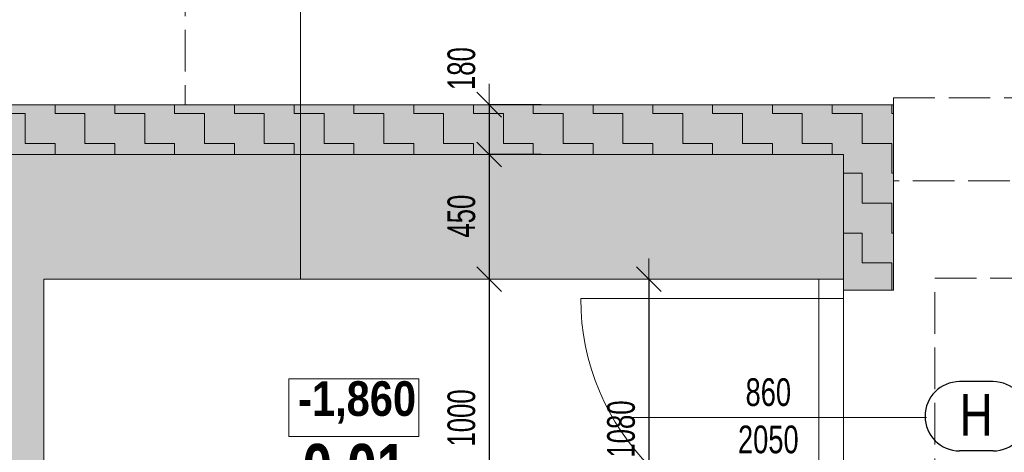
# Model space of a CAD drawing. Header units: millimetres. Extents: x -97971 to 48677, y -63570 to -5533.
# Tile 24 of 65: x -74864 to -71306, y -10511 to -8950. Entities that reach past the tile are written whole.
import ezdxf

# ---------------------------------------------------------------- set-up
doc = ezdxf.new("R2010")
doc.units = ezdxf.units.MM
doc.header["$PDMODE"] = 65
doc.linetypes.add('Carkovana 2x_1', pattern=[200, 150, -50])
for name, color, linetype, lineweight in [('XR$1$1.PP - NÁVRH_1', 7, 'Continuous', 25), ('XR$2$KOTY_1', 7, 'Continuous', 25), ('XR$4$VÝPLNĚ_1', 7, 'Continuous', 25), ('XR$6$VÝROBKY ___1', 7, 'Continuous', 25), ('XR$7$FILING ___1', 7, 'Continuous', 25)]:
    doc.layers.add(name, color=color, linetype=linetype, lineweight=lineweight)
doc.styles.add('ARIAL', font='ARIAL.TTF')
doc.styles.add('Arial Black', font='Arial Black')
doc.styles.add('ARIALNARROW', font='ARIALN.TTF')
doc.dimstyles.new('DIMSTYLE_3', dxfattribs={"dimtxt": 100, "dimasz": 150, "dimexe": 0, "dimexo": 0, "dimgap": 50, "dimtad": 2, "dimdec": 0, "dimrnd": 5, "dimzin": 12, "dimdsep": 46, "dimtxsty": 'ARIALNARROW', "dimblk1": 'ALL_ML_STRICH', "dimblk2": 'ALL_ML_STRICH', "dimsah": 1, "dimcen": 0, "dimclrd": 6, "dimclre": 6, "dimclrt": 6, "dimadec": 0, "dimazin": 0, "dimtfac": 1, "dimtdec": 0, "dimtix": 1, "dimtmove": 2, "dimatfit": 3, "dimfxl": 0, "dimtzin": 0, "dimlwd": 0, "dimlwe": 13, "dimarcsym": 0})
doc.dimstyles.new('DIMSTYLE_5', dxfattribs={"dimtxt": 100, "dimasz": 150, "dimexe": 0, "dimexo": 0, "dimgap": 50, "dimtad": 2, "dimdec": 0, "dimrnd": 5, "dimzin": 12, "dimdsep": 46, "dimtxsty": 'ARIALNARROW', "dimblk1": 'ALL_ML_STRICH', "dimblk2": 'ALL_ML_STRICH', "dimsah": 1, "dimcen": 0, "dimclrd": 6, "dimclre": 6, "dimclrt": 6, "dimadec": 0, "dimazin": 0, "dimtfac": 1, "dimtdec": 0, "dimtix": 1, "dimtmove": 2, "dimatfit": 3, "dimfxl": 0, "dimtvp": 1.2, "dimtzin": 0, "dimlwd": 0, "dimlwe": 13, "dimarcsym": 0})
pattern_1 = [(0, (216, 216), (108, 108), [108, -108]), (90, (216, 216), (-108, 108), [108, -108])]

# ---------------------------------------------------------------- blocks, each defined once
blk = doc.blocks.new('ALL_ML_STRICH')
at = {"color": 0, "linetype": 'ByBlock', "lineweight": -2}
for p, q in [((0, -0.5), (0, 0.5)), ((-0.3, -0.3), (0.3, 0.3)), ((-1, 0), (0.5, 0))]:
    blk.add_line(p, q, dxfattribs=at)
blk = doc.blocks.new('*D210')
at = {"layer": 'DEFPOINTS', "color": 6, "linetype": 'Continuous', "lineweight": 13}
for p in [(-71886.3, -9886.3), (-70144.5, -9886.3), (-71886.3, -10886.3)]:
    blk.add_point(p, dxfattribs=at)
at = {"layer": 'XR$2$KOTY_1', "color": 6, "linetype": 'Continuous', "lineweight": -2}
for p, q in [((-70665, -9886.3), (-70144.5, -9886.3)), ((-70144.5, -9886.3), (-70144.5, -10886.3)), ((-70665, -10886.3), (-70144.5, -10886.3))]:
    blk.add_line(p, q, dxfattribs=at)
at = {"layer": 'XR$2$KOTY_1', "color": 6, "linetype": 'Continuous', "lineweight": 13, "xscale": 150, "yscale": 150, "zscale": 150}
for p, rotation in [((-70144.5, -9886.3), 90), ((-70144.5, -10886.3), 270)]:
    blk.add_blockref('ALL_ML_STRICH', p, dxfattribs=dict(at, rotation=rotation))
at = {"layer": 'XR$2$KOTY_1', "color": 6, "linetype": 'Continuous', "lineweight": 13, "insert": (-70244.5, -10387.4), "char_height": 100, "width": 324.571, "attachment_point": 5, "rotation": 90, "style": 'ARIALNARROW'}
blk.add_mtext('\\W0.81;\\A1;{1000}', dxfattribs=at)
at = {"layer": 'XR$2$KOTY_1', "color": 6, "linetype": 'Continuous', "lineweight": 13, "insert": (-69894.5, -10501), "char_height": 100, "width": 5, "attachment_point": 1, "rotation": 270, "line_spacing_factor": 0.60241, "style": 'ARIALNARROW'}
blk.add_mtext('\\W0.81;2050', dxfattribs=at)
blk = doc.blocks.new('*D254')
at = {"layer": 'DEFPOINTS', "color": 6, "linetype": 'Continuous', "lineweight": 13}
for p in [(-71706.3, -9256.3), (-69694.5, -9256.3), (-71886.3, -9436.3)]:
    blk.add_point(p, dxfattribs=at)
at = {"layer": 'XR$2$KOTY_1', "color": 6, "linetype": 'Continuous', "lineweight": -2}
for p, q in [((-70945.1, -9256.3), (-69694.5, -9256.3)), ((-69694.5, -9256.3), (-69694.5, -9436.3)), ((-70945.1, -9436.3), (-69694.5, -9436.3))]:
    blk.add_line(p, q, dxfattribs=at)
at = {"layer": 'XR$2$KOTY_1', "color": 6, "linetype": 'Continuous', "lineweight": 13, "xscale": 150, "yscale": 150, "zscale": 150}
for p, rotation in [((-69694.5, -9256.3), 90), ((-69694.5, -9436.3), 270)]:
    blk.add_blockref('ALL_ML_STRICH', p, dxfattribs=dict(at, rotation=rotation))
at = {"layer": 'XR$2$KOTY_1', "color": 6, "linetype": 'Continuous', "lineweight": 13, "insert": (-69794.5, -9126.1), "char_height": 100, "width": 243.429, "attachment_point": 5, "rotation": 90, "style": 'ARIALNARROW'}
blk.add_mtext('\\W0.81;\\A1;{180}', dxfattribs=at)
blk = doc.blocks.new('*D255')
at = {"layer": 'DEFPOINTS', "color": 6, "linetype": 'Continuous', "lineweight": 13}
for p in [(-71886.3, -9436.3), (-69694.5, -9436.3), (-71706.3, -11326.3)]:
    blk.add_point(p, dxfattribs=at)
at = {"layer": 'XR$2$KOTY_1', "color": 6, "linetype": 'Continuous', "lineweight": -2}
for p, q in [((-70945.1, -9436.3), (-69694.5, -9436.3)), ((-69694.5, -9436.3), (-69694.5, -11326.3)), ((-69694.5, -11326.3), (-69694.5, -11326.3))]:
    blk.add_line(p, q, dxfattribs=at)
at = {"layer": 'XR$2$KOTY_1', "color": 6, "linetype": 'Continuous', "lineweight": 13, "xscale": 150, "yscale": 150, "zscale": 150}
for p, rotation in [((-69694.5, -9436.3), 90), ((-69694.5, -11326.3), 270)]:
    blk.add_blockref('ALL_ML_STRICH', p, dxfattribs=dict(at, rotation=rotation))
at = {"layer": 'XR$2$KOTY_1', "color": 6, "linetype": 'Continuous', "lineweight": 13, "insert": (-69794.5, -10382.4), "char_height": 100, "width": 324.571, "attachment_point": 5, "rotation": 90, "style": 'ARIALNARROW'}
blk.add_mtext('\\W0.81;\\A1;{1890}', dxfattribs=at)
blk = doc.blocks.new('*D260')
at = {"layer": 'DEFPOINTS', "color": 6, "linetype": 'Continuous', "lineweight": 13}
for p in [(-55176.3, -7250), (-71706.3, -9256.3), (-55176.3, -11506.3)]:
    blk.add_point(p, dxfattribs=at)
at = {"layer": 'XR$2$KOTY_1', "color": 6, "linetype": 'Continuous', "lineweight": -2}
for p, q in [((-71706.3, -7538.2), (-71706.3, -7250)), ((-55176.3, -7250), (-71706.3, -7250)), ((-55176.3, -7607.8), (-55176.3, -7250))]:
    blk.add_line(p, q, dxfattribs=at)
at = {"layer": 'XR$2$KOTY_1', "color": 6, "linetype": 'Continuous', "lineweight": 13, "xscale": 150, "yscale": 150, "zscale": 150}
for p, rotation in [((-71706.3, -7250), 180), ((-55176.3, -7250), 360)]:
    blk.add_blockref('ALL_ML_STRICH', p, dxfattribs=dict(at, rotation=rotation))
at = {"layer": 'XR$2$KOTY_1', "color": 6, "linetype": 'Continuous', "lineweight": 13, "insert": (-63446, -7150), "char_height": 100, "width": 405.714, "attachment_point": 5, "style": 'ARIALNARROW'}
blk.add_mtext('\\W0.81;\\A1;{16530}', dxfattribs=at)
blk = doc.blocks.new('*D261')
at = {"layer": 'DEFPOINTS', "color": 6, "linetype": 'Continuous', "lineweight": 13}
for p in [(-71706.3, -7250), (-71886.3, -9256.3), (-71706.3, -9256.3)]:
    blk.add_point(p, dxfattribs=at)
at = {"layer": 'XR$2$KOTY_1', "color": 6, "linetype": 'Continuous', "lineweight": -2}
for p, q in [((-71886.3, -7538.2), (-71886.3, -7250)), ((-71706.3, -7250), (-71886.3, -7250)), ((-71706.3, -7538.2), (-71706.3, -7250))]:
    blk.add_line(p, q, dxfattribs=at)
at = {"layer": 'XR$2$KOTY_1', "color": 6, "linetype": 'Continuous', "lineweight": 13, "xscale": 150, "yscale": 150, "zscale": 150}
for p, rotation in [((-71886.3, -7250), 180), ((-71706.3, -7250), 360)]:
    blk.add_blockref('ALL_ML_STRICH', p, dxfattribs=dict(at, rotation=rotation))
at = {"layer": 'XR$2$KOTY_1', "color": 6, "linetype": 'Continuous', "lineweight": 13, "insert": (-71576.1, -7150), "char_height": 100, "width": 243.429, "attachment_point": 5, "style": 'ARIALNARROW'}
blk.add_mtext('\\W0.81;\\A1;{180}', dxfattribs=at)
blk = doc.blocks.new('*D262')
at = {"layer": 'DEFPOINTS', "color": 6, "linetype": 'Continuous', "lineweight": 13}
for p in [(-71886.3, -7250), (-71886.3, -9256.3), (-79991.3, -9436.3)]:
    blk.add_point(p, dxfattribs=at)
at = {"layer": 'XR$2$KOTY_1', "color": 6, "linetype": 'Continuous', "lineweight": -2}
for p, q in [((-79991.3, -7538.2), (-79991.3, -7250)), ((-71886.3, -7250), (-79991.3, -7250)), ((-71886.3, -7538.2), (-71886.3, -7250))]:
    blk.add_line(p, q, dxfattribs=at)
at = {"layer": 'XR$2$KOTY_1', "color": 6, "linetype": 'Continuous', "lineweight": 13, "xscale": 150, "yscale": 150, "zscale": 150}
for p, rotation in [((-79991.3, -7250), 180), ((-71886.3, -7250), 360)]:
    blk.add_blockref('ALL_ML_STRICH', p, dxfattribs=dict(at, rotation=rotation))
at = {"layer": 'XR$2$KOTY_1', "color": 6, "linetype": 'Continuous', "lineweight": 13, "insert": (-75939.9, -7150), "char_height": 100, "width": 324.571, "attachment_point": 5, "style": 'ARIALNARROW'}
blk.add_mtext('\\W0.81;\\A1;{8105}', dxfattribs=at)
blk = doc.blocks.new('*D273')
at = {"layer": 'DEFPOINTS', "color": 6, "linetype": 'Continuous', "lineweight": 13}
for p in [(-70486.3, -7712.7), (-71486.3, -11956.3), (-70486.3, -11956.3)]:
    blk.add_point(p, dxfattribs=at)
at = {"layer": 'XR$2$KOTY_1', "color": 6, "linetype": 'Continuous', "lineweight": -2}
for p, q in [((-71486.3, -8237.7), (-71486.3, -7712.7)), ((-70486.3, -7712.7), (-71486.3, -7712.7)), ((-70486.3, -8241.5), (-70486.3, -7712.7))]:
    blk.add_line(p, q, dxfattribs=at)
at = {"layer": 'XR$2$KOTY_1', "color": 6, "linetype": 'Continuous', "lineweight": 13, "xscale": 150, "yscale": 150, "zscale": 150}
for p, rotation in [((-71486.3, -7712.7), 180), ((-70486.3, -7712.7), 360)]:
    blk.add_blockref('ALL_ML_STRICH', p, dxfattribs=dict(at, rotation=rotation))
at = {"layer": 'XR$2$KOTY_1', "color": 6, "linetype": 'Continuous', "lineweight": 13, "insert": (-70987.4, -7612.7), "char_height": 100, "width": 324.571, "attachment_point": 5, "style": 'ARIALNARROW'}
blk.add_mtext('\\W0.81;\\A1;{1000}', dxfattribs=at)
at = {"layer": 'XR$2$KOTY_1', "color": 6, "linetype": 'Continuous', "lineweight": 13, "insert": (-71233.5, -7962.7), "char_height": 100, "width": 5, "attachment_point": 1, "rotation": 180, "line_spacing_factor": 0.60241, "style": 'ARIALNARROW'}
blk.add_mtext('\\W0.81;850(1550)', dxfattribs=at)
blk = doc.blocks.new('*D274')
at = {"layer": 'DEFPOINTS', "color": 6, "linetype": 'Continuous', "lineweight": 13}
for p in [(-71486.3, -7712.7), (-71886.3, -11506.3), (-71486.3, -11956.3)]:
    blk.add_point(p, dxfattribs=at)
at = {"layer": 'XR$2$KOTY_1', "color": 6, "linetype": 'Continuous', "lineweight": -2}
for p, q in [((-71886.3, -8237.7), (-71886.3, -7712.7)), ((-71486.3, -7712.7), (-71886.3, -7712.7)), ((-71486.3, -8237.7), (-71486.3, -7712.7))]:
    blk.add_line(p, q, dxfattribs=at)
at = {"layer": 'XR$2$KOTY_1', "color": 6, "linetype": 'Continuous', "lineweight": 13, "xscale": 150, "yscale": 150, "zscale": 150}
for p, rotation in [((-71886.3, -7712.7), 180), ((-71486.3, -7712.7), 360)]:
    blk.add_blockref('ALL_ML_STRICH', p, dxfattribs=dict(at, rotation=rotation))
at = {"layer": 'XR$2$KOTY_1', "color": 6, "linetype": 'Continuous', "lineweight": 13, "insert": (-71683.8, -7612.7), "char_height": 100, "width": 243.429, "attachment_point": 5, "style": 'ARIALNARROW'}
blk.add_mtext('\\W0.81;\\A1;{400}', dxfattribs=at)
blk = doc.blocks.new('*D289')
at = {"layer": 'DEFPOINTS', "color": 6, "linetype": 'Continuous', "lineweight": 13}
for p in [(-73167.3, -9256.3), (-71706.3, -9256.3), (-71886.3, -9436.3)]:
    blk.add_point(p, dxfattribs=at)
at = {"layer": 'XR$2$KOTY_1', "color": 6, "linetype": 'Continuous', "lineweight": -2}
for p, q in [((-72979.6, -9256.3), (-73167.3, -9256.3)), ((-73167.3, -9256.3), (-73167.3, -9436.3)), ((-72979.6, -9436.3), (-73167.3, -9436.3))]:
    blk.add_line(p, q, dxfattribs=at)
at = {"layer": 'XR$2$KOTY_1', "color": 6, "linetype": 'Continuous', "lineweight": 13, "xscale": 150, "yscale": 150, "zscale": 150}
for p, rotation in [((-73167.3, -9256.3), 90), ((-73167.3, -9436.3), 270)]:
    blk.add_blockref('ALL_ML_STRICH', p, dxfattribs=dict(at, rotation=rotation))
at = {"layer": 'XR$2$KOTY_1', "color": 6, "linetype": 'Continuous', "lineweight": 13, "insert": (-73267.3, -9126.1), "char_height": 100, "width": 243.429, "attachment_point": 5, "rotation": 90, "style": 'ARIALNARROW'}
blk.add_mtext('\\W0.81;\\A1;{180}', dxfattribs=at)
blk = doc.blocks.new('*D290')
at = {"layer": 'DEFPOINTS', "color": 6, "linetype": 'Continuous', "lineweight": 13}
for p in [(-73167.3, -9436.3), (-71886.3, -9436.3), (-73476.3, -9886.3)]:
    blk.add_point(p, dxfattribs=at)
at = {"layer": 'XR$2$KOTY_1', "color": 6, "linetype": 'Continuous', "lineweight": -2}
for p, q in [((-72979.6, -9436.3), (-73167.3, -9436.3)), ((-73167.3, -9436.3), (-73167.3, -9886.3)), ((-73167.3, -9886.3), (-73167.3, -9886.3))]:
    blk.add_line(p, q, dxfattribs=at)
at = {"layer": 'XR$2$KOTY_1', "color": 6, "linetype": 'Continuous', "lineweight": 13, "xscale": 150, "yscale": 150, "zscale": 150}
for p, rotation in [((-73167.3, -9436.3), 90), ((-73167.3, -9886.3), 270)]:
    blk.add_blockref('ALL_ML_STRICH', p, dxfattribs=dict(at, rotation=rotation))
at = {"layer": 'XR$2$KOTY_1', "color": 6, "linetype": 'Continuous', "lineweight": 13, "insert": (-73267.3, -9658.8), "char_height": 100, "width": 243.429, "attachment_point": 5, "rotation": 90, "style": 'ARIALNARROW'}
blk.add_mtext('\\W0.81;\\A1;{450}', dxfattribs=at)
blk = doc.blocks.new('*D291')
at = {"layer": 'DEFPOINTS', "color": 6, "linetype": 'Continuous', "lineweight": 13}
for p in [(-73476.3, -9886.3), (-73167.3, -9886.3), (-73426.3, -10886.3)]:
    blk.add_point(p, dxfattribs=at)
at = {"layer": 'XR$2$KOTY_1', "color": 6, "linetype": 'Continuous', "lineweight": -2}
for p, q in [((-73167.3, -9886.3), (-73167.3, -9886.3)), ((-73167.3, -9886.3), (-73167.3, -10886.3)), ((-73167.3, -10886.3), (-73167.3, -10886.3))]:
    blk.add_line(p, q, dxfattribs=at)
at = {"layer": 'XR$2$KOTY_1', "color": 6, "linetype": 'Continuous', "lineweight": 13, "xscale": 150, "yscale": 150, "zscale": 150}
for p, rotation in [((-73167.3, -9886.3), 90), ((-73167.3, -10886.3), 270)]:
    blk.add_blockref('ALL_ML_STRICH', p, dxfattribs=dict(at, rotation=rotation))
at = {"layer": 'XR$2$KOTY_1', "color": 6, "linetype": 'Continuous', "lineweight": 13, "insert": (-73267.3, -10387.4), "char_height": 100, "width": 324.571, "attachment_point": 5, "rotation": 90, "style": 'ARIALNARROW'}
blk.add_mtext('\\W0.81;\\A1;{1000}', dxfattribs=at)
blk = doc.blocks.new('*D296')
at = {"layer": 'DEFPOINTS', "color": 6, "linetype": 'Continuous', "lineweight": 13}
for p in [(-71886.3, -7712.7), (-71886.3, -9436.3), (-76965.7, -9886.3)]:
    blk.add_point(p, dxfattribs=at)
at = {"layer": 'XR$2$KOTY_1', "color": 6, "linetype": 'Continuous', "lineweight": -2}
for p, q in [((-76965.7, -8262.3), (-76965.7, -7712.7)), ((-71886.3, -7712.7), (-76965.7, -7712.7)), ((-71886.3, -7712.7), (-71886.3, -7712.7))]:
    blk.add_line(p, q, dxfattribs=at)
at = {"layer": 'XR$2$KOTY_1', "color": 6, "linetype": 'Continuous', "lineweight": 13, "xscale": 150, "yscale": 150, "zscale": 150}
for p, rotation in [((-76965.7, -7712.7), 180), ((-71886.3, -7712.7), 360)]:
    blk.add_blockref('ALL_ML_STRICH', p, dxfattribs=dict(at, rotation=rotation))
at = {"layer": 'XR$2$KOTY_1', "color": 6, "linetype": 'Continuous', "lineweight": 13, "insert": (-74427.1, -7612.7), "char_height": 100, "width": 324.571, "attachment_point": 5, "style": 'ARIALNARROW'}
blk.add_mtext('\\W0.81;\\A1;{5080}', dxfattribs=at)
blk = doc.blocks.new('*D340')
at = {"layer": 'DEFPOINTS', "color": 6, "linetype": 'Continuous', "lineweight": 13}
for p in [(-72590.3, -9886.3), (-72336.3, -9886.3), (-72336.3, -10966.3)]:
    blk.add_point(p, dxfattribs=at)
at = {"layer": 'XR$2$KOTY_1', "color": 6, "linetype": 'Continuous', "lineweight": -2}
for p, q in [((-72590.3, -9886.3), (-72590.3, -9886.3)), ((-72590.3, -9886.3), (-72590.3, -10966.3)), ((-72590.3, -10966.3), (-72590.3, -10966.3))]:
    blk.add_line(p, q, dxfattribs=at)
at = {"layer": 'XR$2$KOTY_1', "color": 6, "linetype": 'Continuous', "lineweight": 13, "xscale": 150, "yscale": 150, "zscale": 150}
for p, rotation in [((-72590.3, -9886.3), 90), ((-72590.3, -10966.3), 270)]:
    blk.add_blockref('ALL_ML_STRICH', p, dxfattribs=dict(at, rotation=rotation))
at = {"layer": 'XR$2$KOTY_1', "color": 6, "linetype": 'Continuous', "lineweight": 13, "insert": (-72690.3, -10427.4), "char_height": 100, "width": 324.571, "attachment_point": 5, "rotation": 90, "style": 'ARIALNARROW'}
blk.add_mtext('\\W0.81;\\A1;{1080}', dxfattribs=at)

msp = doc.modelspace()

# ---------------------------------------------------------------- hatches: boundary and pattern name
at = {"layer": 'XR$7$FILING ___1', "linetype": 'Continuous', "lineweight": 13}
for points in [[(-76805.7, -9436.3), (-74266.3, -9436.3), (-74266.3, -9256.3), (-76805.7, -9256.3)], [(-71886.3, -9256.3), (-74266.3, -9256.3), (-74266.3, -9436.3), (-71886.3, -9436.3)], [(-71706.3, -9926.3), (-71706.3, -9256.3), (-71886.3, -9256.3), (-71886.3, -9926.3)]]:
    msp.add_hatch(color=11, dxfattribs=at).paths.add_polyline_path(points, flags=0)
h = msp.add_hatch(dxfattribs=at)
h.set_pattern_fill('VZOR', scale=108, style=0, pattern_type=2)
h.set_pattern_definition(pattern_1)
h.paths.add_polyline_path([(-76805.7, -9436.3), (-74266.3, -9436.3), (-74266.3, -9256.3), (-76805.7, -9256.3)], flags=0)
h = msp.add_hatch(dxfattribs=at)
h.set_pattern_fill('VZOR', scale=108, style=0, pattern_type=2)
h.set_pattern_definition(pattern_1)
h.paths.add_polyline_path([(-71886.3, -9256.3), (-74266.3, -9256.3), (-74266.3, -9436.3), (-71886.3, -9436.3)], flags=0)
h = msp.add_hatch(dxfattribs=at)
h.set_pattern_fill('VZOR', scale=108, style=0, pattern_type=2)
h.set_pattern_definition(pattern_1)
h.paths.add_polyline_path([(-71706.3, -9926.3), (-71706.3, -9256.3), (-71886.3, -9256.3), (-71886.3, -9926.3)], flags=0)
at = {"layer": 'XR$7$FILING ___1', "linetype": 'Carkovana 2x_1', "lineweight": 50}
msp.add_hatch(color=254, dxfattribs=at).paths.add_polyline_path([(-75076.3, -13786.3), (-74776.3, -13786.3), (-74776.3, -9886.3), (-71886.3, -9886.3), (-71886.3, -9436.3), (-76965.7, -9436.3), (-76965.7, -9886.3), (-75076.3, -9886.3), (-75076.3, -10036.5), (-75026.3, -10036.5), (-75026.3, -10536.5), (-75076.3, -10536.5), (-75076.3, -12056.3), (-74876.3, -12056.3), (-74876.3, -12956.3), (-74946.3, -12956.3), (-74946.3, -13436.3), (-75076.3, -13436.3)])

# ---------------------------------------------------------------- linework, layer by layer
at = {"layer": 'XR$1$1.PP - NÁVRH_1', "color": 7, "linetype": 'Carkovana 2x_1', "lineweight": 13}
for p, q in [((-74266.3, -7986.3), (-74266.3, -9256.3)), ((-71706.3, -9531.3), (-71706.3, -9231.3)), ((-71706.3, -9231.3), (-61686.3, -9231.3)), ((-61686.3, -9531.3), (-71706.3, -9531.3))]:
    msp.add_line(p, q, dxfattribs=at)
at = {"layer": 'XR$1$1.PP - NÁVRH_1', "color": 7, "linetype": 'Continuous', "lineweight": 13}
for p, q in [((-71706.3, -9531.3), (-71706.3, -9231.3)), ((-77005.7, -9256.3), (-74266.3, -9256.3)), ((-74266.3, -9256.3), (-71706.3, -9256.3)), ((-71706.3, -9926.3), (-71706.3, -9256.3)), ((-74616.3, -9436.3), (-74266.3, -9436.3)), ((-74216.3, -9436.3), (-74616.3, -9436.3)), ((-74266.3, -9436.3), (-74216.3, -9436.3)), ((-71886.3, -9926.3), (-71886.3, -9886.3)), ((-71886.3, -9926.3), (-71706.3, -9926.3))]:
    msp.add_line(p, q, dxfattribs=at)
at = {"layer": 'XR$1$1.PP - NÁVRH_1', "color": 14, "linetype": 'Continuous', "lineweight": 13}
for p, q in [((-71886.3, -9436.3), (-76965.7, -9436.3)), ((-71886.3, -9436.3), (-71886.3, -9886.3)), ((-72336.3, -9886.3), (-74776.3, -9886.3)), ((-74776.3, -9886.3), (-74776.3, -13786.3)), ((-72336.3, -9886.3), (-71886.3, -9886.3))]:
    msp.add_line(p, q, dxfattribs=at)
at = {"layer": 'XR$1$1.PP - NÁVRH_1', "color": 7, "linetype": 'Continuous', "lineweight": 13}
msp.add_lwpolyline([(-71706.3, -9256.3), (-71706.3, -9256.3)], close=True, dxfattribs=at)
msp.add_lwpolyline([(-71706.3, -9256.3), (-71706.3, -9256.3)], close=True, dxfattribs=at)
at = {"layer": 'XR$1$1.PP - NÁVRH_1', "color": 6, "linetype": 'Continuous', "lineweight": 13}
msp.add_lwpolyline([(-73891.1, -10453.9), (-73421.1, -10453.9), (-73421.1, -10245.6), (-73891.1, -10245.6), (-73891.1, -10453.9)], dxfattribs=at)
at = {"layer": 'XR$2$KOTY_1', "color": 3, "linetype": 'Continuous', "lineweight": 13}
msp.add_line((-73849, -8545.2), (-73849, -9886.3), dxfattribs=at)
at = {"layer": 'XR$2$KOTY_1', "color": 3, "linetype": 'Continuous', "lineweight": 25}
for p, q in [((-71346.3, -10256.3), (-71467.3, -10256.3)), ((-71346.3, -10506.3), (-71467.3, -10506.3))]:
    msp.add_line(p, q, dxfattribs=at)
for centre, start, end in [((-71467.3, -10381.3), 90, 270), ((-71346.3, -10381.3), 270, 90)]:
    msp.add_arc(centre, 125, start, end, dxfattribs=at)
at = {"layer": 'XR$4$VÝPLNĚ_1', "color": 132, "linetype": 'Continuous', "lineweight": 13}
for p, q in [((-71976.3, -10886.3), (-71976.3, -9886.3)), ((-71886.3, -10886.3), (-71886.3, -9886.3)), ((-71976.3, -9956.3), (-72836.3, -9956.3)), ((-71976.3, -9956.3), (-71886.3, -9956.3)), ((-71587.5, -10386.3), (-72663.5, -10386.3))]:
    msp.add_line(p, q, dxfattribs=at)
msp.add_arc((-71976.3, -9956.3), 860, 180, 270, dxfattribs=at)
at = {"layer": 'XR$6$VÝROBKY ___1', "color": 7, "linetype": 'Carkovana 2x_1', "lineweight": 13}
for p, q in [((-71556.3, -10883.3), (-71556.3, -9883.3)), ((-71556.3, -9883.3), (-71056.3, -9883.3))]:
    msp.add_line(p, q, dxfattribs=at)

# ---------------------------------------------------------------- texts
at = {"layer": 'XR$1$1.PP - NÁVRH_1', "color": 6, "linetype": 'Continuous', "lineweight": 13, "insert": (-73857.7, -10408.1), "char_height": 125, "width": 502.344, "attachment_point": 7, "style": 'ARIALNARROW'}
msp.add_mtext('\\W1.05;\\fArial Narrow|i0|b1|c0|p0;-1,860', dxfattribs=at)
at = {"layer": 'XR$1$1.PP - NÁVRH_1', "color": 7, "linetype": 'Continuous', "lineweight": 35, "insert": (-73841.9, -10658.6), "char_height": 175, "width": 456.843, "attachment_point": 7, "style": 'Arial Black'}
msp.add_mtext('\\W0.69;0.01', dxfattribs=at)
at = {"layer": 'XR$2$KOTY_1', "color": 6, "linetype": 'Continuous', "lineweight": 13, "insert": (-72158.6, -10244.2), "char_height": 100, "width": 272.279, "attachment_point": 2, "line_spacing_factor": 1.024096, "style": 'ARIALNARROW'}
msp.add_mtext('\\W0.86;860\\P2050', dxfattribs=at)
at = {"layer": 'XR$2$KOTY_1', "color": 3, "linetype": 'Continuous', "lineweight": 25, "insert": (-71467.3, -10451.3), "char_height": 150, "width": 180.285, "attachment_point": 7, "style": 'ARIAL'}
msp.add_mtext('\\W0.79;H', dxfattribs=at)

# ---------------------------------------------------------------- dimensions: what is measured, and where the dimension line sits
at = {"layer": 'XR$2$KOTY_1', "color": 6, "linetype": 'Continuous', "lineweight": 13}
for base, p1, p2, angle, dimstyle, picture, middle in [((-79991.3, -7250), (-71886.3, -7538.2), (-79991.3, -7538.2), 180, 'DIMSTYLE_3', '*D262', (-75939.9, -7150)), ((-71886.3, -7250), (-71706.3, -7538.2), (-71886.3, -7538.2), 180, 'DIMSTYLE_5', '*D261', (-71576.1, -7150)), ((-71706.3, -7250), (-55176.3, -7607.8), (-71706.3, -7538.2), 180, 'DIMSTYLE_3', '*D260', (-63446, -7150)), ((-76965.7, -7712.7), (-71886.3, -7712.7), (-76965.7, -8262.3), 180, 'DIMSTYLE_3', '*D296', (-74427.1, -7612.7)), ((-71886.3, -7712.7), (-71486.3, -8237.7), (-71886.3, -8237.7), 180, 'DIMSTYLE_3', '*D274', (-71683.8, -7612.7)), ((-73167.3, -9436.3), (-72979.6, -9256.3), (-72979.6, -9436.3), 270, 'DIMSTYLE_5', '*D289', (-73267.3, -9126.1)), ((-69694.5, -9436.3), (-70945.1, -9256.3), (-70945.1, -9436.3), 270, 'DIMSTYLE_5', '*D254', (-69794.5, -9126.1)), ((-73167.3, -9886.3), (-72979.6, -9436.3), (-73167.3, -9886.3), 270, 'DIMSTYLE_3', '*D290', (-73267.3, -9658.8)), ((-69694.5, -11326.3), (-70945.1, -9436.3), (-69694.5, -11326.3), 270, 'DIMSTYLE_3', '*D255', (-69794.5, -10382.4)), ((-73167.3, -10886.3), (-73167.3, -9886.3), (-73167.3, -10886.3), 270, 'DIMSTYLE_3', '*D291', (-73267.3, -10387.4)), ((-72590.3, -10966.3), (-72590.3, -9886.3), (-72590.3, -10966.3), 270, 'DIMSTYLE_3', '*D340', (-72690.3, -10427.4))]:
    dim = msp.add_linear_dim(base=base, p1=p1, p2=p2, angle=angle, dimstyle=dimstyle, override={"dimpost": '<>', "dimclrd": 6, "dimclre": 6, "dimclrt": 6, "dimlwd": 0, "dimlwe": 13}, dxfattribs=at)
    dim.commit()
    dim.dimension.update_dxf_attribs({"geometry": picture, "text_midpoint": middle, "dimtype": 160})
for base, p1, p2, angle, text, picture, middle in [((-71486.3, -7712.7), (-70486.3, -8241.5), (-71486.3, -8237.7), 180, '<>\\X\\W0.81;850(1550)', '*D273', (-70987.4, -7612.7)), ((-70144.5, -10886.3), (-70665, -9886.3), (-70665, -10886.3), 270, '<>\\X\\W0.81;2050', '*D210', (-70244.5, -10387.4))]:
    dim = msp.add_linear_dim(base=base, p1=p1, p2=p2, angle=angle, text=text, dimstyle='DIMSTYLE_3', override={"dimpost": '<>', "dimclrd": 6, "dimclre": 6, "dimclrt": 6, "dimlwd": 0, "dimlwe": 13}, dxfattribs=at)
    dim.commit()
    dim.dimension.update_dxf_attribs({"geometry": picture, "text_midpoint": middle, "dimtype": 160})

doc.saveas('drawing.dxf')
